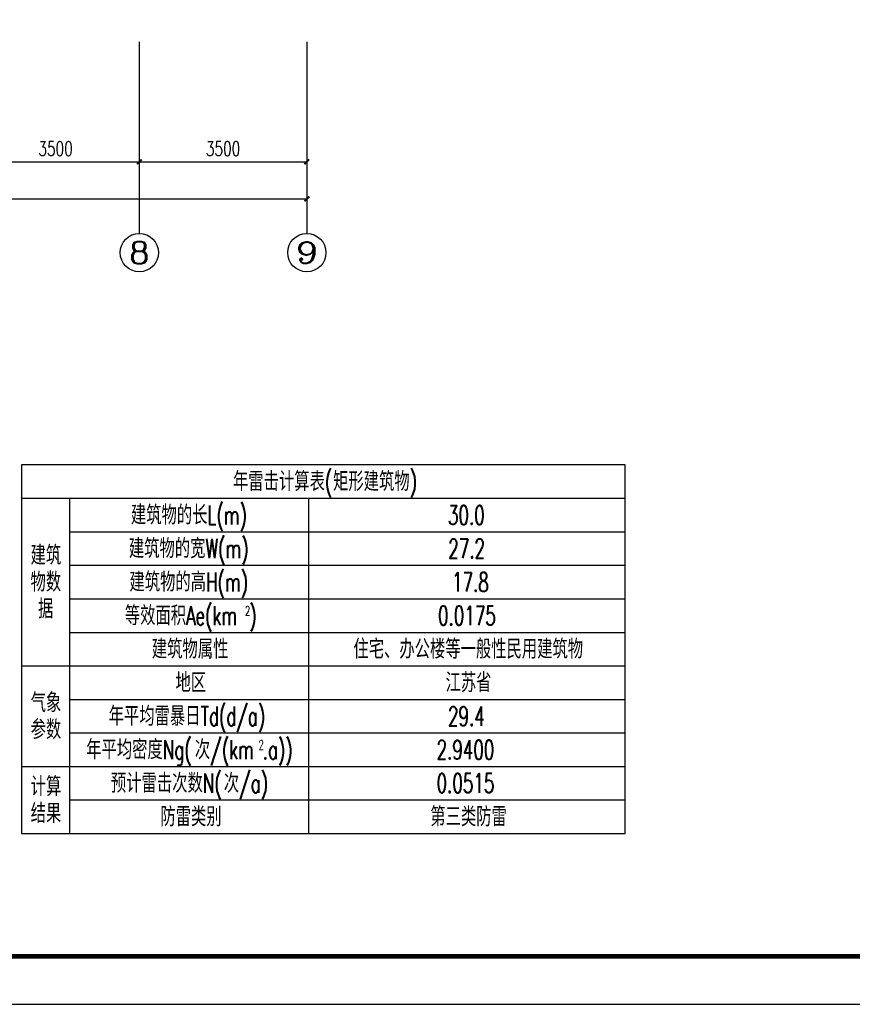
# Model space of a CAD drawing. Extents: x 427948 to 764348, y 274849 to 601549.
# Tile 50 of 203: x 729549 to 746949, y 274849 to 295411. Entities that reach past the tile are written whole.
import ezdxf
from ezdxf.enums import TextEntityAlignment as Align

# ---------------------------------------------------------------- set-up
doc = ezdxf.new("R2010")
doc.units = 0
doc.header["$LTSCALE"] = 1000
doc.header["$MEASUREMENT"] = 0
doc.layers.get('0').update_dxf_attribs({"linetype": 'CONTINUOUS'})
doc.layers.get('Defpoints').update_dxf_attribs({"linetype": 'CONTINUOUS'})
for name, color, linetype in [('AXIS', 3, 'CONTINUOUS'), ('AXIS_TEXT', 7, 'CONTINUOUS'), ('PUB_DIM', 3, 'CONTINUOUS'), ('PUB_TITLE', 4, 'CONTINUOUS'), ('TEL_TAB', 7, 'CONTINUOUS')]:
    doc.layers.add(name, color=color, linetype=linetype)
doc.styles.add('_TCH_AXIS', font='COMPLEX', dxfattribs={"bigfont": 'GBCBIG'})
doc.styles.add('_TCH_DIM_T3', font='SIMPLEX', dxfattribs={"width": 0.705882, "bigfont": 'GBCBIG'})
doc.styles.add('_TEL_DIM', font='SIMPLEX', dxfattribs={"width": 0.8, "height": 3.5, "bigfont": 'HZTXT'})
doc.styles.add('COMPLEX', font='COMPLEX')
doc.dimstyles.new('_TCH_ARCH&&100', dxfattribs={"dimtxt": 297.5, "dimasz": 100, "dimexe": 250, "dimexo": 300, "dimgap": 126.25, "dimtad": 1, "dimdec": 0, "dimzin": 0, "dimdsep": 46, "dimtxsty": '_TCH_DIM_T3', "dimblk": 'ARCHTICK', "dimcen": 0.09, "dimclrt": 7, "dimazin": 2, "dimtfac": 1, "dimtdec": 0, "dimtix": 1, "dimtmove": 2, "dimatfit": 3, "dimfxl": 1, "dimtolj": 1, "dimtzin": 0, "dimarcsym": 0})

# ---------------------------------------------------------------- blocks, each defined once
blk = doc.blocks.new('_ArchTick')
at = {"color": 0, "linetype": 'ByBlock', "const_width": 0.4}
blk.add_lwpolyline([(-0.5, -0.5), (0.5, 0.5)], dxfattribs=at)
blk = doc.blocks.new('*D15')
at = {"layer": 'AXIS', "color": 0, "lineweight": -2}
for p, q in [((705549, 294668), (705549, 291418)), ((735549, 294668), (735549, 291418)), ((705549, 291668), (735549, 291668))]:
    blk.add_line(p, q, dxfattribs=at)
at = {"layer": 'Defpoints', "color": 0}
for p in [(705549, 294968), (735549, 294968), (735549, 291668)]:
    blk.add_point(p, dxfattribs=at)
at = {"layer": 'AXIS', "color": 0, "lineweight": -2, "xscale": 100, "yscale": 100, "zscale": 100, "rotation": 180}
blk.add_blockref('_ArchTick', (705549, 291668), dxfattribs=at)
at = {"layer": 'AXIS', "color": 0, "lineweight": -2, "xscale": 100, "yscale": 100, "zscale": 100}
blk.add_blockref('_ArchTick', (735549, 291668), dxfattribs=at)
at = {"layer": 'AXIS', "color": 7, "insert": (720549, 291943), "char_height": 297.5, "attachment_point": 5, "style": '_TCH_DIM_T3'}
blk.add_mtext('\\A1;30000', dxfattribs=at)
blk = doc.blocks.new('*D21')
at = {"layer": 'Defpoints', "color": 0}
for p in [(728549, 295048), (732049, 295048), (732049, 292442)]:
    blk.add_point(p, dxfattribs=at)
at = {"layer": 'PUB_DIM', "color": 0, "lineweight": -2}
for p, q in [((728549, 294748), (728549, 292192)), ((732049, 294748), (732049, 292192)), ((728549, 292442), (732049, 292442))]:
    blk.add_line(p, q, dxfattribs=at)
at = {"layer": 'PUB_DIM', "color": 0, "lineweight": -2, "xscale": 100, "yscale": 100, "zscale": 100, "rotation": 180}
blk.add_blockref('_ArchTick', (728549, 292442), dxfattribs=at)
at = {"layer": 'PUB_DIM', "color": 0, "lineweight": -2, "xscale": 100, "yscale": 100, "zscale": 100}
blk.add_blockref('_ArchTick', (732049, 292442), dxfattribs=at)
at = {"layer": 'PUB_DIM', "color": 7, "insert": (730299, 292717), "char_height": 297.5, "attachment_point": 5, "style": '_TCH_DIM_T3'}
blk.add_mtext('\\A1;3500', dxfattribs=at)
blk = doc.blocks.new('*D22')
at = {"layer": 'Defpoints', "color": 0}
for p in [(732049, 295048), (735549, 295048), (735549, 292442)]:
    blk.add_point(p, dxfattribs=at)
at = {"layer": 'PUB_DIM', "color": 0, "lineweight": -2}
for p, q in [((732049, 294748), (732049, 292192)), ((735549, 294748), (735549, 292192)), ((732049, 292442), (735549, 292442))]:
    blk.add_line(p, q, dxfattribs=at)
at = {"layer": 'PUB_DIM', "color": 0, "lineweight": -2, "xscale": 100, "yscale": 100, "zscale": 100, "rotation": 180}
blk.add_blockref('_ArchTick', (732049, 292442), dxfattribs=at)
at = {"layer": 'PUB_DIM', "color": 0, "lineweight": -2, "xscale": 100, "yscale": 100, "zscale": 100}
blk.add_blockref('_ArchTick', (735549, 292442), dxfattribs=at)
at = {"layer": 'PUB_DIM', "color": 7, "insert": (733799, 292717), "char_height": 297.5, "attachment_point": 5, "style": '_TCH_DIM_T3'}
blk.add_mtext('\\A1;3500', dxfattribs=at)
blk = doc.blocks.new('_AXISO')
blk.add_circle((0, 0), 0.5)
at = {"layer": 'AXIS_TEXT', "style": 'COMPLEX', "width": 1.041667}
blk.add_attdef('A', text='', height=0.56, dxfattribs=at).set_placement((-0.25, -0.28), (0.25, -0.28), align=Align.FIT)
blk = doc.blocks.new('24')
at = {"layer": 'PUB_TITLE', "linetype": 'Continuous'}
blk.add_lwpolyline([(-1193989, 144319), (-1109889, 144319), (-1109889, 203719), (-1193989, 203719)], close=True, dxfattribs=at)
at = {"layer": 'PUB_TITLE', "linetype": 'Continuous', "const_width": 100}
blk.add_lwpolyline([(-1191489, 145319), (-1110889, 145319), (-1110889, 202719), (-1191489, 202719)], close=True, dxfattribs=at)

msp = doc.modelspace()

# ---------------------------------------------------------------- linework, layer by layer
at = {"layer": 'AXIS'}
for p, q in [((732049.4, 294946.3), (732049.4, 290946.3)), ((735549.4, 294946.3), (735549.4, 290946.3))]:
    msp.add_line(p, q, dxfattribs=at)
at = {"layer": 'TEL_TAB'}
msp.add_lwpolyline([(729587.7, 278416.5), (742202.4, 278416.5), (742202.4, 286116.5), (729587.7, 286116.5)], close=True, dxfattribs=at)
for points in [[(729587.7, 285416.5), (742202.4, 285416.5)], [(730587.7, 285416.5), (730587.7, 278416.5)], [(735587.7, 285416.5), (735587.7, 278416.5)], [(730587.7, 284716.5), (742202.4, 284716.5)], [(730587.7, 284016.5), (742202.4, 284016.5)], [(730587.7, 283316.5), (742202.4, 283316.5)], [(730587.7, 282616.5), (742202.4, 282616.5)], [(729587.7, 281916.5), (742202.4, 281916.5)], [(730587.7, 281216.5), (742202.4, 281216.5)], [(730587.7, 280516.5), (742202.4, 280516.5)], [(729587.7, 279816.5), (742202.4, 279816.5)], [(730587.7, 279116.5), (742202.4, 279116.5)]]:
    msp.add_lwpolyline(points, dxfattribs=at)

# ---------------------------------------------------------------- block references
msp.add_blockref('24', (1874236.9, 130530.5))
at = {"layer": 'AXIS'}
ref = msp.add_blockref('_AXISO', (732049.4, 290546.3), dxfattribs=dict(at, xscale=800, yscale=800, zscale=800))
ref.add_attrib('A', '8', dxfattribs={"layer": 'AXIS_TEXT', "height": 452.5, "style": '_TCH_AXIS', "width": 1.5}).set_placement((731823.1, 290320.1), (732275.6, 290320.1), align=Align.FIT)
ref = msp.add_blockref('_AXISO', (735549.4, 290546.3), dxfattribs=dict(at, xscale=800, yscale=800, zscale=800))
ref.add_attrib('A', '9', dxfattribs={"layer": 'AXIS_TEXT', "height": 452.5, "style": '_TCH_AXIS', "width": 1.5}).set_placement((735323.1, 290320.1), (735775.6, 290320.1), align=Align.FIT)

# ---------------------------------------------------------------- texts
at = {"layer": 'TEL_TAB', "style": '_TEL_DIM'}
for s, height, width, p in [('年雷击计算表', 400, 0.8, (734007.1, 285566.5)), ('(', 400, 0.64, (735927.1, 285566.5)), ('矩形建筑物', 400, 0.8, (736097.8, 285566.5)), (')', 400, 0.64, (737697.8, 285566.5)), ('建筑物的长', 400, 0.8, (731873.2, 284866.5)), ('L(m)', 400, 0.64, (733473.2, 284866.5)), ('30.0', 400, 0.64, (738498.9, 284866.5)), ('建筑物的宽', 400, 0.8, (731830.6, 284166.5)), ('W(m)', 400, 0.64, (733430.6, 284166.5)), ('27.2', 400, 0.64, (738505, 284166.5)), ('建筑', 400, 0.8, (729776.3, 284026.5)), ('物数', 400, 0.8, (729776.3, 283466.5)), ('建筑物的高', 400, 0.8, (731842.8, 283466.5)), ('H(m)', 400, 0.64, (733442.8, 283466.5)), ('17.8', 400, 0.64, (738584.2, 283466.5)), ('据', 400, 0.8, (729932, 282906.5)), ('等效面积', 400, 0.8, (731746.8, 282766.5)), ('Ae(km', 400, 0.64, (733026.8, 282766.5)), ('2', 200, 0.64, (734258, 282966.5)), (')', 400, 0.64, (734343.3, 282766.5)), ('0.0175', 400, 0.64, (738291.7, 282766.5)), ('建筑物属性', 400, 0.8, (732310.4, 282066.5)), ('住宅、办公楼等一般性民用建筑物', 400, 0.8, (736522.8, 282066.5)), ('地区', 400, 0.8, (732805.5, 281366.5)), ('江苏省', 400, 0.8, (738447.8, 281366.5)), ('气象', 400, 0.8, (729778.4, 280946.5)), ('年平均雷暴日', 400, 0.8, (731408.5, 280666.5)), ('Td(d/a)', 400, 0.64, (733328.5, 280666.5)), ('29.4', 400, 0.64, (738498.9, 280666.5)), ('参数', 400, 0.8, (729778.4, 280386.5)), ('年平均密度', 400, 0.8, (730939.2, 279966.5)), ('Ng(', 400, 0.64, (732539.2, 279966.5)), ('次', 400, 0.8, (733209.6, 279966.5)), ('/(km', 400, 0.64, (733529.6, 279966.5)), ('2', 200, 0.64, (734541.4, 280166.5)), ('.a))', 400, 0.64, (734626.8, 279966.5)), ('2.9400', 400, 0.64, (738261.2, 279966.5)), ('计算', 400, 0.8, (729779.1, 279196.5)), ('预计雷击次数', 400, 0.8, (731455.7, 279266.5)), ('N(', 400, 0.64, (733375.7, 279266.5)), ('次', 400, 0.8, (733814.6, 279266.5)), ('/a)', 400, 0.64, (734134.6, 279266.5)), ('0.0515', 400, 0.64, (738261.2, 279266.5)), ('结果', 400, 0.8, (729779.1, 278636.5)), ('防雷类别', 400, 0.8, (732489.3, 278566.5)), ('第三类防雷', 400, 0.8, (738129.1, 278566.5))]:
    msp.add_text(s, height=height, dxfattribs=dict(at, width=width)).set_placement(p)

# ---------------------------------------------------------------- dimensions: what is measured, and where the dimension line sits
at = {"layer": 'AXIS'}
dim = msp.add_aligned_dim(p1=(705549.4, 294968.3), p2=(735549.4, 294968.3), distance=-3300, dimstyle='_TCH_ARCH&&100', dxfattribs=at)
dim.commit()
dim.dimension.update_dxf_attribs({"geometry": '*D15', "text_midpoint": (720549.4, 291943.3)})
at = {"layer": 'PUB_DIM'}
for p1, p2, picture, middle in [((728549.4, 295048.3), (732049.4, 295048.3), '*D21', (730299.4, 292716.6)), ((732049.4, 295048.3), (735549.4, 295048.3), '*D22', (733799.4, 292716.6))]:
    dim = msp.add_aligned_dim(p1=p1, p2=p2, distance=-2606.8, dimstyle='_TCH_ARCH&&100', dxfattribs=at)
    dim.commit()
    dim.dimension.update_dxf_attribs({"geometry": picture, "text_midpoint": middle})

doc.saveas('drawing.dxf')
